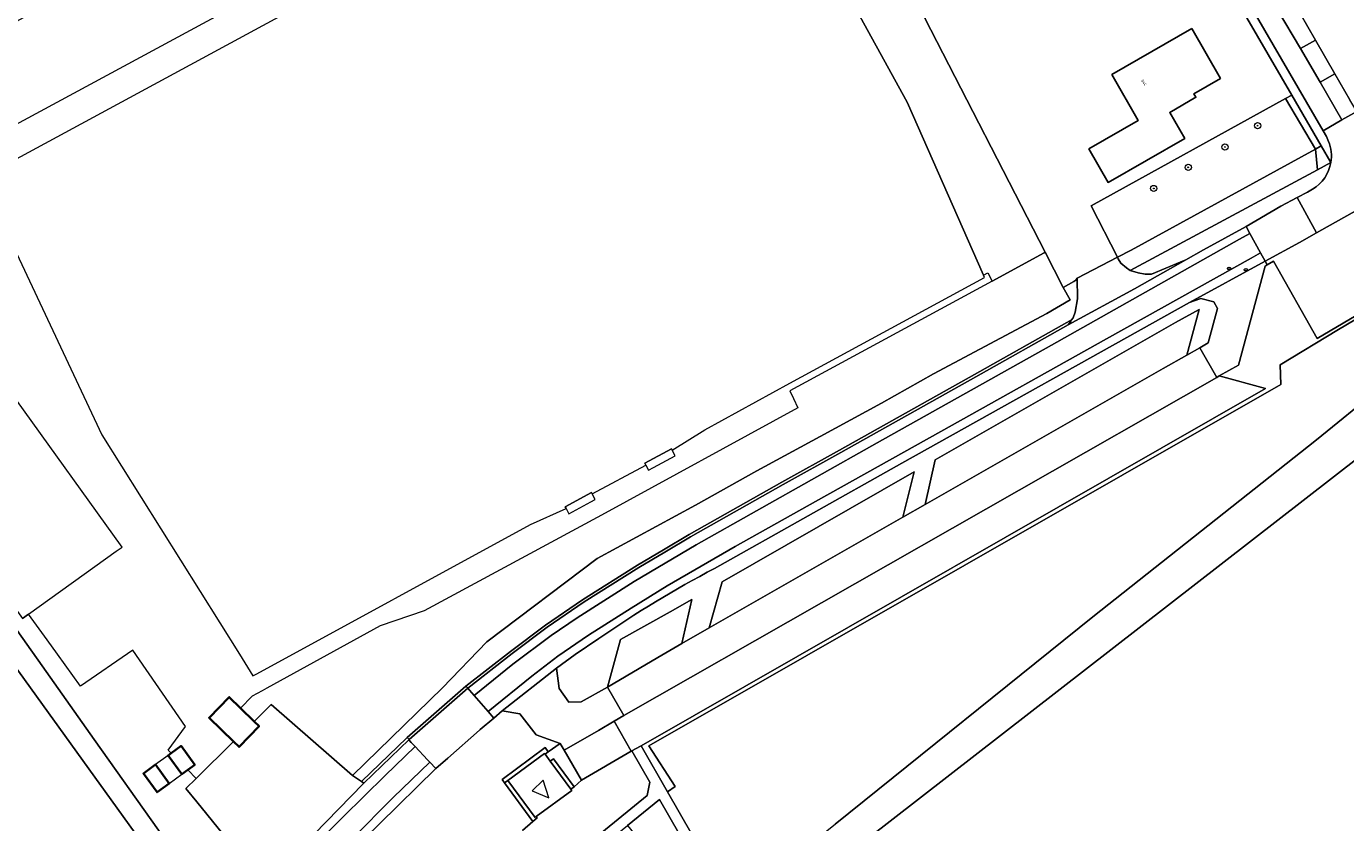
# Model space of a CAD drawing. Extents: x 147051 to 149075, y 463071 to 465537.
# Tile 51 of 229: x 147997 to 148169, y 463459 to 463563. Entities that reach past the tile are written whole.
import ezdxf
from ezdxf.enums import TextEntityAlignment as Align

# ---------------------------------------------------------------- set-up
doc = ezdxf.new("R2010")
doc.units = 0
doc.header["$LTSCALE"] = 0.5
doc.layers.get('0').update_dxf_attribs({"linetype": 'CONTINUOUS'})
for name, color, linetype, lineweight in [('B-PV-GR-BEPLANTING_CULTUUR_BOSPLANTSOEN-GV', 252, 'CONTINUOUS', 18), ('B-PV-GR-BEPLANTING_CULTUUR_HEESTERS-GV', 252, 'CONTINUOUS', 18), ('B-PV-GR-BOOM-S', 252, 'CONTINUOUS', 25), ('B-PV-GR-GRAS-GV', 252, 'CONTINUOUS', 13), ('B-PV-GR-GROENVOORZIENING-GV', 252, 'CONTINUOUS', 18), ('B-PV-IE-MEUBILAIR-S', 252, 'CONTINUOUS', 25), ('B-PV-OG-BEBOUWING-GV', 6, 'CONTINUOUS', 35), ('B-PV-OG-BEBOUWING_LUIFEL-GV', 6, 'CONTINUOUS', 18), ('B-PV-OG-TERREIN_BEGROEID-GV', 252, 'CONTINUOUS', 18), ('B-PV-OG-TERREIN_ERF-GV', 252, 'CONTINUOUS', 18), ('B-PV-VH-GESLOTENVERHARDING_ASFALT-GV', 252, 'CONTINUOUS', 18), ('B-PV-VH-GESLOTENVERHARDING_KUNSTSTOF-GV', 252, 'CONTINUOUS', 18), ('B-PV-VH-OPENVERHARDING-GV', 252, 'CONTINUOUS', 18), ('B-PV-VH-OPENVERHARDING_BETONSTRAATSTEEN-GV', 252, 'CONTINUOUS', 18), ('B-PV-VH-OPENVERHARDING_TEGEL-GV', 252, 'CONTINUOUS', 18), ('N-PV-OG-BEBOUWING-GV', 6, 'CONTINUOUS', 25), ('N-PV-OG-BEBOUWING-T18', 10, 'CONTINUOUS', 18)]:
    doc.layers.add(name, color=color, linetype=linetype, lineweight=lineweight)
doc.styles.add('NLCS-ISO', font='NLCS-ISO.ttf')
doc.styles.add('NLCS-ISO-M200-T18', font='NLCS-ISO.ttf', dxfattribs={"height": 0.36})

# ---------------------------------------------------------------- blocks, each defined once
blk = doc.blocks.new('SIE-MEUBILAIR_PUT-SO')
blk.add_ellipse((0, 0), major_axis=(1.25, 0), ratio=0.54)
blk = doc.blocks.new('SGR-BOOM_GBKN-SO')
at = {"linetype": 'ByBlock', "lineweight": 18}
h = blk.add_hatch(color=0, dxfattribs=at)
h.dxf.hatch_style = 1
edge = h.paths.add_edge_path()
edge.add_arc((0, 0), 0.25, 0, 360)
at = {"color": 0, "linetype": 'ByBlock', "lineweight": 18}
for radius in [2, 0.25]:
    blk.add_circle((0, 0), radius, dxfattribs=at)
at = {"color": 0, "linetype": 'ByBlock', "lineweight": 18, "style": 'NLCS-ISO'}
blk.add_attdef('SOORT', (2.5, 0), '', height=1.5, dxfattribs=at)

msp = doc.modelspace()

# ---------------------------------------------------------------- linework, layer by layer
at = {"layer": 'B-PV-GR-BEPLANTING_CULTUUR_BOSPLANTSOEN-GV', "flags": 128}
msp.add_lwpolyline([(148025.24, 463473.695), (148026.994, 463471.984), (148029.208, 463474.179), (148039.834, 463464.907), (148051.552, 463476.369), (148057.36, 463482.362), (148071.729, 463493.256), (148084.534, 463500.195), (148092.572, 463504.662), (148100.799, 463509.175), (148108.802, 463513.513), (148115.604, 463517.324), (148130.359, 463525.198), (148133.41, 463526.978), (148132.509, 463528.613), (148130.149, 463533.205), (148130.021, 463533.14), (148123.246, 463529.406), (148096.865, 463515.105), (148097.331, 463514.12), (148097.917, 463512.884), (148072.293, 463498.909), (148049.16, 463486.386), (148043.42, 463484.469), (148028.675, 463476.315), (148028.073, 463475.982), (148026.755, 463475.253)], close=True, dxfattribs=at)
msp.add_lwpolyline([(148183.004, 463531.778), (148168.383, 463523.127), (148160.774, 463518.518), (148160.866, 463515.95), (148078.454, 463468.789), (148081.907, 463463.469), (148080.919, 463462.784), (148089.213, 463448.306), (148086.836, 463446.265), (148085.925, 463447.324), (148087.423, 463448.613), (148079.866, 463461.806), (148075.692, 463458.399), (148086.077, 463445.674), (148086.314, 463445.384), (148102.777, 463458.56), (148136.375, 463485.638), (148165.515, 463508.707), (148173.64, 463515.348)], dxfattribs=at)
at = {"layer": 'B-PV-GR-BEPLANTING_CULTUUR_HEESTERS-GV', "flags": 128}
msp.add_lwpolyline([(148061.989, 463457.756), (148063.338, 463458.924), (148059.658, 463463.965), (148059.342, 463464.398), (148064.952, 463468.56), (148065.36, 463467.997), (148066.893, 463469.109), (148063.796, 463470.206), (148061.664, 463472.951), (148059.362, 463473.364), (148058.241, 463472.418), (148056.487, 463470.919), (148056.395, 463470.84), (148052.25, 463467.203), (148050.708, 463465.849), (148043.347, 463458.615)], dxfattribs=at)
for points in [[(148060.079, 463464.289), (148064.87, 463467.775), (148064.936, 463467.685), (148065.36, 463467.997), (148064.952, 463468.56), (148059.342, 463464.398), (148059.658, 463463.965)], [(148065.598, 463466.786), (148068.296, 463463.123), (148068.729, 463463.455), (148066.042, 463467.109)], [(148060.079, 463464.289), (148059.658, 463463.965), (148063.338, 463458.924), (148063.9, 463459.408), (148063.782, 463459.568), (148063.635, 463459.461)]]:
    msp.add_lwpolyline(points, close=True, dxfattribs=at)
at = {"layer": 'B-PV-GR-GRAS-GV', "flags": 128}
for points in [[(148139.591, 463532.549), (148136.133, 463539.275), (148161.491, 463553.25), (148162.298, 463553.695), (148145.492, 463582.657), (148139.406, 463579.085), (148139.636, 463578.712), (148114.449, 463563.758), (148130.149, 463533.205), (148132.509, 463528.613), (148133.882, 463529.367), (148134.132, 463529.547), (148134.316, 463529.795)], [(148165.381, 463546.659), (148161.491, 463553.25), (148136.133, 463539.275), (148139.591, 463532.549), (148141.349, 463533.466)], [(148165.381, 463546.659), (148166.139, 463547.075), (148162.298, 463553.695), (148161.491, 463553.25)]]:
    msp.add_lwpolyline(points, close=True, dxfattribs=at)
at = {"layer": 'B-PV-GR-GROENVOORZIENING-GV', "flags": 128}
for points in [[(148165.381, 463546.659), (148141.349, 463533.466), (148139.591, 463532.549), (148139.685, 463532.316), (148140.01, 463531.79), (148140.762, 463531.165), (148141.238, 463530.815), (148165.65, 463543.956)], [(148165.381, 463546.659), (148165.65, 463543.956), (148167.402, 463544.899), (148166.139, 463547.075)], [(148046.924, 463469.839), (148046.975, 463469.884), (148053.556, 463475.652), (148054.624, 463476.587), (148054.629, 463476.591), (148060.432, 463481.111), (148064.994, 463484.55), (148069.823, 463487.863), (148076.997, 463492.373), (148080.363, 463494.366), (148083.729, 463496.359), (148095.821, 463503.216), (148103.346, 463507.379), (148120.936, 463517.249), (148132.974, 463524.036), (148133.597, 463524.375), (148133.788, 463524.65), (148134.038, 463525.376), (148134.361, 463527.104), (148134.316, 463529.795), (148134.132, 463529.547), (148133.882, 463529.367), (148132.509, 463528.613), (148133.41, 463526.978), (148130.359, 463525.198), (148115.604, 463517.324), (148108.802, 463513.513), (148100.799, 463509.175), (148092.572, 463504.662), (148084.534, 463500.195), (148071.729, 463493.256), (148057.36, 463482.362), (148051.552, 463476.369), (148039.834, 463464.907), (148040.87, 463464.209), (148041.009, 463464.116), (148046.92, 463469.835)]]:
    msp.add_lwpolyline(points, close=True, dxfattribs=at)
at = {"layer": 'B-PV-GR-GROENVOORZIENING-GV'}
msp.add_lwpolyline([(148165.02, 463541.434, 0.2194091), (148167.402, 463544.899)], format="xyb", dxfattribs=at)
at = {"layer": 'B-PV-GR-GROENVOORZIENING-GV', "flags": 128}
for points in [[(148167.402, 463544.899), (148165.65, 463543.956)], [(148165.65, 463543.956), (148141.238, 463530.815), (148142.264, 463530.515), (148143.166, 463530.316), (148144.016, 463530.317), (148147.743, 463531.922), (148148.495, 463532.221), (148150.803, 463533.526), (148156.346, 463536.572), (148160.891, 463539.214), (148162.991, 463540.327), (148164.335, 463541.053), (148165.02, 463541.434)]]:
    msp.add_lwpolyline(points, dxfattribs=at)
at = {"layer": 'B-PV-OG-BEBOUWING-GV', "flags": 128}
for points in [[(148025.24, 463473.695), (148023.753, 463475.146), (148021.133, 463472.462), (148024.324, 463469.349), (148025.034, 463468.655), (148027.654, 463471.339), (148026.994, 463471.984)], [(148017.569, 463465.081), (148018.344, 463465.648), (148019.266, 463466.322), (148017.477, 463468.772), (148016.19, 463467.833), (148015.779, 463467.532)], [(148015.926, 463463.883), (148014.137, 463466.334), (148012.572, 463465.191), (148014.362, 463462.741)]]:
    msp.add_lwpolyline(points, close=True, dxfattribs=at)
at = {"layer": 'B-PV-OG-BEBOUWING_LUIFEL-GV', "flags": 128}
for points in [[(148014.137, 463466.334), (148015.926, 463463.883), (148017.569, 463465.081), (148015.779, 463467.532)], [(148063.251, 463462.901), (148065.433, 463462.002), (148064.707, 463464.302)]]:
    msp.add_lwpolyline(points, close=True, dxfattribs=at)
at = {"layer": 'B-PV-OG-TERREIN_BEGROEID-GV', "flags": 128}
for points in [[(148081.513, 463507.351), (148085.781, 463510.046), (148096.871, 463516.113), (148122.256, 463529.893), (148122.122, 463530.196), (148112.139, 463552.78), (148100.498, 463573.988), (148086.679, 463594.505), (148086.547, 463594.433), (147992.801, 463543.641), (147992.821, 463543.615), (147992.647, 463540.2), (148007.153, 463509.373), (148025.093, 463480.738), (148026.853, 463477.928), (148027.371, 463478.196), (148063.045, 463497.682), (148067.67, 463499.739), (148067.55, 463499.959), (148071.007, 463501.835), (148071.089, 463501.683), (148078.088, 463505.419), (148077.96, 463505.656), (148081.419, 463507.525)], [(148077.467, 463468.812), (148080.919, 463462.784), (148081.907, 463463.469), (148078.454, 463468.789), (148160.866, 463515.95), (148160.774, 463518.518), (148168.383, 463523.127), (148183.004, 463531.778), (148179.016, 463538.634), (148178.902, 463538.813), (148178.581, 463538.625), (148174.676, 463536.342), (148175.77, 463527.962), (148165.605, 463521.948), (148159.919, 463532.023), (148159.105, 463531.551), (148158.838, 463531.396), (148155.342, 463518.455), (148152.843, 463517.059), (148158.87, 463515.411)], [(148112.377, 463426.7), (148095.947, 463448.075), (148135.402, 463478.762), (148174.873, 463509.435), (148214.05, 463458.857), (148135.182, 463397.458)], [(148112.377, 463426.7), (148135.182, 463397.458), (148214.05, 463458.857), (148174.873, 463509.435), (148135.402, 463478.762), (148095.947, 463448.075)], [(148069.683, 463464.297), (148067.409, 463468.245), (148066.893, 463469.109), (148065.36, 463467.997), (148064.936, 463467.685), (148065.598, 463466.786), (148066.042, 463467.109), (148068.729, 463463.455)], [(148014.362, 463462.741), (148012.572, 463465.191), (148014.137, 463466.334), (148015.926, 463463.883)]]:
    msp.add_lwpolyline(points, close=True, dxfattribs=at)
for points in [[(148021.037, 463576.976), (147988.384, 463559.164), (147990.988, 463554.391), (147991.844, 463552.821), (147991.746, 463552.02), (147992.292, 463550.947), (147990.96, 463546.083), (147994.817, 463549.241), (148029.583, 463568.077)], [(148100.498, 463573.988), (148112.139, 463552.78), (148122.122, 463530.196), (148122.684, 463530.5), (148123.246, 463529.406), (148130.021, 463533.14), (148130.149, 463533.205), (148114.449, 463563.758)], [(148150.439, 463527.18), (148148.97, 463526.634)], [(148152.156, 463526.711), (148150.439, 463527.18)], [(148148.97, 463526.634), (148111.468, 463505.664)], [(148147.143, 463524.041), (148150.211, 463525.721)], [(148150.211, 463525.721), (148148.637, 463519.782)], [(148151.418, 463521.382), (148152.63, 463525.86)], [(148152.63, 463525.86), (148152.156, 463526.711)], [(148115.798, 463506.105), (148147.143, 463524.041)], [(148148.637, 463519.782), (148150.315, 463520.734)], [(148150.315, 463520.734), (148151.418, 463521.382)], [(148173.64, 463515.348), (148165.515, 463508.707), (148136.375, 463485.638), (148102.777, 463458.56)], [(147978.084, 463509.288), (147999.35, 463479.231), (148006.159, 463469.607), (148014.535, 463457.769), (148019.809, 463450.316), (148016.25, 463447.752), (147996.085, 463433.227)], [(148111.468, 463505.664), (148087.051, 463491.949)], [(148114.504, 463500.288), (148115.798, 463506.105)], [(148088.022, 463490.211), (148113.085, 463504.552)], [(148113.085, 463504.552), (148111.575, 463498.614)], [(148111.575, 463498.614), (148114.504, 463500.288)], [(148086.349, 463484.2), (148088.022, 463490.211)], [(148081.241, 463486.279), (148084.065, 463487.866)], [(148084.065, 463487.866), (148082.776, 463482.137)], [(147993.936, 463427.093), (148005.473, 463435.732), (148012.114, 463439.373), (148026.242, 463453.24), (148019.537, 463461.494), (148018.114, 463463.245), (148019.443, 463464.533), (148018.344, 463465.648), (148017.569, 463465.081), (148015.779, 463467.532), (148016.19, 463467.833), (148015.798, 463468.231), (148018.062, 463471.332), (148011.173, 463481.274), (148004.363, 463476.555), (148001.365, 463480.732), (148000, 463482.633), (147997.599, 463485.978), (147996.785, 463485.393)], [(148074.779, 463482.649), (148081.241, 463486.279)], [(148082.776, 463482.137), (148086.349, 463484.2)], [(148071.932, 463482.784), (148068.86, 463480.699)], [(148073.063, 463476.428), (148074.779, 463482.649)], [(148068.86, 463480.699), (148066.44, 463478.937)], [(148066.44, 463478.937), (148066.775, 463476.27)], [(148066.775, 463476.27), (148068.034, 463474.493)], [(148069.64, 463474.513), (148073.063, 463476.428)], [(148068.034, 463474.493), (148069.64, 463474.513)], [(148070.702, 463456.133), (148078.269, 463462.309), (148078.589, 463464.037), (148076.249, 463468.12), (148076.177, 463468.079), (148069.683, 463464.297), (148068.729, 463463.455), (148068.296, 463463.123), (148068.426, 463462.947), (148063.782, 463459.568), (148063.9, 463459.408), (148063.338, 463458.924), (148061.989, 463457.756)]]:
    msp.add_lwpolyline(points, dxfattribs=at)
at = {"layer": 'B-PV-OG-TERREIN_BEGROEID-GV'}
msp.add_lwpolyline([(148087.051, 463491.949, 0.0304781), (148071.932, 463482.784)], format="xyb", dxfattribs=at)
at = {"layer": 'B-PV-OG-TERREIN_ERF-GV', "flags": 128}
msp.add_lwpolyline([(148149.836, 463587.78), (148150.271, 463586.976), (148154.264, 463580.057), (148156.808, 463575.683), (148159.826, 463570.467), (148162.374, 463566.091), (148165.387, 463560.858), (148167.922, 463556.472), (148169.875, 463553.103)], dxfattribs=at)
at = {"layer": 'B-PV-VH-GESLOTENVERHARDING_ASFALT-GV', "flags": 128}
for points in [[(148158.831, 463532.024), (148163.328, 463534.482), (148165.536, 463535.749), (148162.991, 463540.327), (148160.891, 463539.214), (148156.346, 463536.572), (148156.847, 463535.655), (148158.237, 463533.11)], [(148141.782, 463528.426), (148133.146, 463523.725), (148121.11, 463516.939), (148103.519, 463507.069), (148095.995, 463502.907), (148083.908, 463496.052), (148080.545, 463494.061), (148077.182, 463492.07), (148070.018, 463487.566), (148065.201, 463484.262), (148060.648, 463480.829), (148054.859, 463476.321), (148054.85, 463476.314), (148055.066, 463476.067), (148055.7, 463475.343), (148060.75, 463479.463), (148065.752, 463483.2), (148069.122, 463485.479), (148076.566, 463490.248), (148084.648, 463495.015), (148108.235, 463508.326), (148130.956, 463521.063), (148155.501, 463534.919), (148156.847, 463535.655), (148156.346, 463536.572), (148150.803, 463533.526), (148148.495, 463532.221)], [(148156.847, 463535.655), (148155.501, 463534.919), (148130.956, 463521.063), (148108.235, 463508.326), (148084.648, 463495.015), (148076.566, 463490.248), (148069.122, 463485.479), (148065.752, 463483.2), (148060.75, 463479.463), (148055.7, 463475.343), (148057.51, 463473.276), (148063.211, 463477.886), (148066.607, 463480.48), (148070.589, 463483.222), (148076.154, 463486.75), (148080.871, 463489.653), (148089.722, 463494.819), (148100.222, 463500.69), (148116.524, 463509.817), (148138.155, 463521.893), (148156.989, 463532.428), (148158.237, 463533.11)], [(148148.495, 463532.221), (148147.743, 463531.922), (148144.016, 463530.317), (148143.166, 463530.316), (148142.264, 463530.515), (148141.238, 463530.815), (148140.762, 463531.165), (148140.01, 463531.79), (148139.685, 463532.316), (148139.591, 463532.549), (148134.316, 463529.795), (148134.361, 463527.104), (148134.038, 463525.376), (148133.788, 463524.65), (148133.597, 463524.375), (148133.478, 463524.203), (148133.146, 463523.725), (148141.782, 463528.426)], [(148145.531, 463518.018), (148114.504, 463500.288), (148111.575, 463498.614), (148086.349, 463484.2), (148082.776, 463482.137), (148079.641, 463480.327), (148073.063, 463476.428), (148075.2, 463472.747), (148152.514, 463516.871), (148150.315, 463520.734), (148148.637, 463519.782)], [(148041.236, 463463.841), (148034.843, 463457.278), (148028.224, 463450.745), (148026.408, 463448.842), (148027.199, 463448.087), (148038.614, 463459.505), (148044.071, 463464.913), (148048.004, 463468.688), (148047.498, 463469.227), (148047.165, 463469.578), (148041.31, 463463.913)], [(148049.619, 463466.962), (148048.004, 463468.688), (148044.071, 463464.913), (148038.614, 463459.505), (148027.199, 463448.087), (148029.23, 463446.149), (148032.552, 463449.442), (148039.807, 463456.635), (148045.142, 463462.044), (148049.9, 463466.662)], [(148043.347, 463458.615), (148050.708, 463465.849), (148049.9, 463466.662), (148045.142, 463462.044), (148039.807, 463456.635), (148032.552, 463449.442), (148029.23, 463446.149), (148029.965, 463445.512), (148033.969, 463449.428)]]:
    msp.add_lwpolyline(points, close=True, dxfattribs=at)
for points in [[(148156.989, 463532.428), (148138.155, 463521.893)], [(148158.237, 463533.11), (148156.989, 463532.428)], [(148158.831, 463532.024), (148158.237, 463533.11)], [(148148.97, 463526.634), (148158.831, 463532.024)], [(148111.468, 463505.664), (148148.97, 463526.634)], [(148138.155, 463521.893), (148116.524, 463509.817)], [(148116.524, 463509.817), (148100.222, 463500.69)], [(148087.051, 463491.949), (148111.468, 463505.664)], [(148100.222, 463500.69), (148089.722, 463494.819)], [(148089.722, 463494.819), (148080.871, 463489.653)], [(148080.871, 463489.653), (148076.154, 463486.75)], [(148076.154, 463486.75), (148070.589, 463483.222)], [(148070.589, 463483.222), (148066.607, 463480.48)], [(148068.86, 463480.699), (148071.932, 463482.784)], [(148066.44, 463478.937), (148068.86, 463480.699)], [(148059.362, 463473.364), (148066.44, 463478.937)], [(148066.607, 463480.48), (148063.211, 463477.886)], [(148063.211, 463477.886), (148057.51, 463473.276)], [(148057.51, 463473.276), (148058.241, 463472.418)], [(148058.241, 463472.418), (148059.362, 463473.364)]]:
    msp.add_lwpolyline(points, dxfattribs=at)
at = {"layer": 'B-PV-VH-GESLOTENVERHARDING_ASFALT-GV'}
msp.add_lwpolyline([(148071.932, 463482.784, -0.0304781), (148087.051, 463491.949)], format="xyb", dxfattribs=at)
at = {"layer": 'B-PV-VH-GESLOTENVERHARDING_KUNSTSTOF-GV', "flags": 128}
for points in [[(148016.771, 463450.101), (147959.219, 463529.986), (147911.965, 463496.132), (147969.32, 463416.074)], [(147984.447, 463502.582), (147984.505, 463502.501), (147996.785, 463485.393), (147997.599, 463485.978), (148009.034, 463494.185), (148009.8, 463494.734), (147995.955, 463514.025), (147982.941, 463504.685)]]:
    msp.add_lwpolyline(points, close=True, dxfattribs=at)
at = {"layer": 'B-PV-VH-OPENVERHARDING-GV', "flags": 128}
for points in [[(148081.904, 463506.628), (148081.513, 463507.351), (148081.419, 463507.525), (148077.96, 463505.656), (148078.088, 463505.419), (148078.445, 463504.759), (148079.097, 463505.111)], [(148071.089, 463501.683), (148071.007, 463501.835), (148067.55, 463499.959), (148067.67, 463499.739), (148067.857, 463499.394), (148068.037, 463499.062), (148070.913, 463500.623), (148071.493, 463500.938)]]:
    msp.add_lwpolyline(points, close=True, dxfattribs=at)
at = {"layer": 'B-PV-VH-OPENVERHARDING_BETONSTRAATSTEEN-GV', "flags": 128}
for points in [[(148146.54, 463583.272), (148166.402, 463549.056)], [(148163.459, 463559.771), (148160.446, 463564.811)], [(148166, 463555.389), (148163.459, 463559.771)], [(148168.84, 463550.46), (148166, 463555.389)], [(148170.764, 463551.569), (148168.84, 463550.46)], [(148168.84, 463550.46), (148166.402, 463549.056)], [(148166.402, 463549.056), (148168.84, 463550.46)], [(148166.402, 463549.056), (148166.821, 463548.306)], [(148166.821, 463548.306), (148167.099, 463547.656)], [(148164.335, 463541.053), (148162.991, 463540.327)], [(148165.02, 463541.434), (148164.335, 463541.053)], [(148162.991, 463540.327), (148165.536, 463535.749)], [(148166.913, 463536.498), (148174.205, 463540.622)], [(148165.536, 463535.749), (148166.913, 463536.498)]]:
    msp.add_lwpolyline(points, dxfattribs=at)
for points in [[(148160.446, 463564.811), (148163.459, 463559.771), (148165.387, 463560.858), (148162.374, 463566.091)], [(148167.922, 463556.472), (148165.387, 463560.858), (148163.459, 463559.771), (148166, 463555.389)], [(148168.84, 463550.46), (148170.764, 463551.569), (148169.875, 463553.103), (148167.922, 463556.472), (148166, 463555.389)], [(148174.498, 463537.674), (148174.205, 463540.622), (148166.913, 463536.498), (148165.536, 463535.749), (148163.328, 463534.482), (148158.831, 463532.024), (148159.105, 463531.551), (148159.919, 463532.023), (148165.605, 463521.948), (148175.77, 463527.962), (148174.676, 463536.342)], [(148148.97, 463526.634), (148150.439, 463527.18), (148152.156, 463526.711), (148152.63, 463525.86), (148151.418, 463521.382), (148150.315, 463520.734), (148152.514, 463516.871), (148152.843, 463517.059), (148155.342, 463518.455), (148158.838, 463531.396), (148159.105, 463531.551), (148158.831, 463532.024)], [(148148.637, 463519.782), (148150.211, 463525.721), (148147.143, 463524.041), (148115.798, 463506.105), (148114.504, 463500.288), (148145.531, 463518.018)], [(148054.859, 463476.321), (148060.648, 463480.829), (148065.201, 463484.262), (148070.018, 463487.566), (148077.182, 463492.07), (148080.545, 463494.061), (148083.908, 463496.052), (148095.995, 463502.907), (148103.519, 463507.069), (148121.11, 463516.939), (148133.146, 463523.725), (148133.478, 463524.203), (148133.597, 463524.375), (148132.974, 463524.036), (148120.936, 463517.249), (148103.346, 463507.379), (148095.821, 463503.216), (148083.729, 463496.359), (148080.363, 463494.366), (148076.997, 463492.373), (148069.823, 463487.863), (148064.994, 463484.55), (148060.432, 463481.111), (148054.629, 463476.591)], [(148152.514, 463516.871), (148075.2, 463472.747), (148073.949, 463472.001), (148076.177, 463468.079), (148076.249, 463468.12), (148077.38, 463468.762), (148077.467, 463468.812), (148158.87, 463515.411), (148152.843, 463517.059)], [(148113.085, 463504.552), (148088.022, 463490.211), (148086.349, 463484.2), (148111.575, 463498.614)], [(148082.776, 463482.137), (148084.065, 463487.866), (148081.241, 463486.279), (148074.779, 463482.649), (148073.063, 463476.428), (148079.641, 463480.327)], [(148071.899, 463470.779), (148073.949, 463472.001), (148075.2, 463472.747), (148073.063, 463476.428), (148069.64, 463474.513), (148068.034, 463474.493), (148066.775, 463476.27), (148066.44, 463478.937), (148059.362, 463473.364), (148061.664, 463472.951), (148063.796, 463470.206), (148066.893, 463469.109), (148067.409, 463468.245)], [(148054.859, 463476.321), (148054.629, 463476.591), (148054.624, 463476.587), (148053.556, 463475.652), (148046.975, 463469.884), (148047.211, 463469.618), (148054.85, 463476.314)], [(148047.211, 463469.618), (148047.165, 463469.578), (148047.498, 463469.227), (148048.004, 463468.688), (148049.619, 463466.962), (148049.9, 463466.662), (148050.708, 463465.849), (148052.25, 463467.203), (148056.395, 463470.84), (148056.487, 463470.919), (148058.241, 463472.418), (148057.51, 463473.276), (148055.7, 463475.343), (148055.066, 463476.067), (148054.85, 463476.314)], [(148026.994, 463471.984), (148027.654, 463471.339), (148025.034, 463468.655), (148024.324, 463469.349), (148019.443, 463464.533), (148018.114, 463463.245), (148019.537, 463461.494), (148026.242, 463453.24), (148026.279, 463453.193), (148027.701, 463451.404), (148028.224, 463450.745), (148034.843, 463457.278), (148041.236, 463463.841), (148041.31, 463463.913), (148041.009, 463464.116), (148040.87, 463464.209), (148039.834, 463464.907), (148029.208, 463474.179)], [(148073.949, 463472.001), (148071.899, 463470.779), (148067.409, 463468.245), (148069.683, 463464.297), (148076.177, 463468.079)], [(148046.975, 463469.884), (148046.924, 463469.839), (148046.92, 463469.835), (148041.009, 463464.116), (148041.31, 463463.913), (148047.165, 463469.578), (148047.211, 463469.618)]]:
    msp.add_lwpolyline(points, close=True, dxfattribs=at)
at = {"layer": 'B-PV-VH-OPENVERHARDING_BETONSTRAATSTEEN-GV'}
for points in [[(148167.099, 463547.656, -0.1411052), (148167.402, 463544.899)], [(148167.402, 463544.899, -0.2194091), (148165.02, 463541.434)]]:
    msp.add_lwpolyline(points, format="xyb", dxfattribs=at)
at = {"layer": 'B-PV-VH-OPENVERHARDING_TEGEL-GV', "flags": 128}
for points in [[(148167.099, 463547.656), (148166.821, 463548.306), (148166.402, 463549.056), (148146.54, 463583.272), (148145.492, 463582.657), (148162.298, 463553.695), (148166.139, 463547.075), (148167.402, 463544.899)], [(147996.085, 463433.227), (148016.25, 463447.752), (148019.809, 463450.316), (148014.535, 463457.769), (148006.159, 463469.607), (147999.35, 463479.231), (147978.084, 463509.288)]]:
    msp.add_lwpolyline(points, dxfattribs=at)
at = {"layer": 'B-PV-VH-OPENVERHARDING_TEGEL-GV'}
msp.add_lwpolyline([(148167.402, 463544.899, 0.1411052), (148167.099, 463547.656)], format="xyb", dxfattribs=at)
at = {"layer": 'B-PV-VH-OPENVERHARDING_TEGEL-GV', "flags": 128}
for points in [[(147969.32, 463416.074), (147911.965, 463496.132), (147959.219, 463529.986), (148016.771, 463450.101)], [(148077.38, 463468.762), (148076.249, 463468.12), (148078.589, 463464.037), (148078.269, 463462.309), (148070.702, 463456.133), (148071.118, 463454.317), (148066.342, 463450.027), (148066.41, 463449.994), (148067.345, 463449.627), (148067.794, 463449.45), (148071.075, 463452.397), (148072.023, 463453.248), (148071.956, 463453.323), (148073.632, 463454.771), (148073.706, 463454.838), (148072.697, 463455.954), (148075.692, 463458.399), (148079.866, 463461.806), (148087.423, 463448.613), (148085.925, 463447.324), (148086.836, 463446.265), (148089.213, 463448.306), (148080.919, 463462.784), (148077.467, 463468.812)], [(148060.079, 463464.289), (148063.635, 463459.461), (148063.782, 463459.568), (148068.426, 463462.947), (148068.296, 463463.123), (148065.598, 463466.786), (148064.936, 463467.685), (148064.87, 463467.775)]]:
    msp.add_lwpolyline(points, close=True, dxfattribs=at)
at = {"layer": 'N-PV-OG-BEBOUWING-GV', "flags": 128}
msp.add_lwpolyline([(148149.249, 463562.373), (148138.843, 463556.383), (148142.29, 463550.395), (148135.845, 463546.685), (148138.359, 463542.317), (148148.337, 463548.061), (148146.384, 463551.453), (148149.808, 463553.424), (148149.542, 463553.886), (148152.991, 463555.872)], close=True, dxfattribs=at)

# ---------------------------------------------------------------- block references
at = {"layer": 'B-PV-GR-BOOM-S', "xscale": 0.2, "yscale": 0.2, "zscale": 0.2}
for p in [(148157.849, 463549.711), (148153.594, 463546.937), (148148.805, 463544.274), (148144.302, 463541.52)]:
    msp.add_blockref('SGR-BOOM_GBKN-SO', p, dxfattribs=at)
at = {"layer": 'B-PV-IE-MEUBILAIR-S', "xscale": 0.2, "yscale": 0.2, "zscale": 0.2}
for p in [(148154.131, 463531.073), (148156.314, 463530.902)]:
    msp.add_blockref('SIE-MEUBILAIR_PUT-SO', p, dxfattribs=at)

# ---------------------------------------------------------------- texts
at = {"layer": 'N-PV-OG-BEBOUWING-T18', "style": 'NLCS-ISO-M200-T18'}
msp.add_text('84C', height=0.36, rotation=304.6, dxfattribs=at).set_placement((148143.024, 463555.323), align=Align.MIDDLE)

doc.saveas('drawing.dxf')
